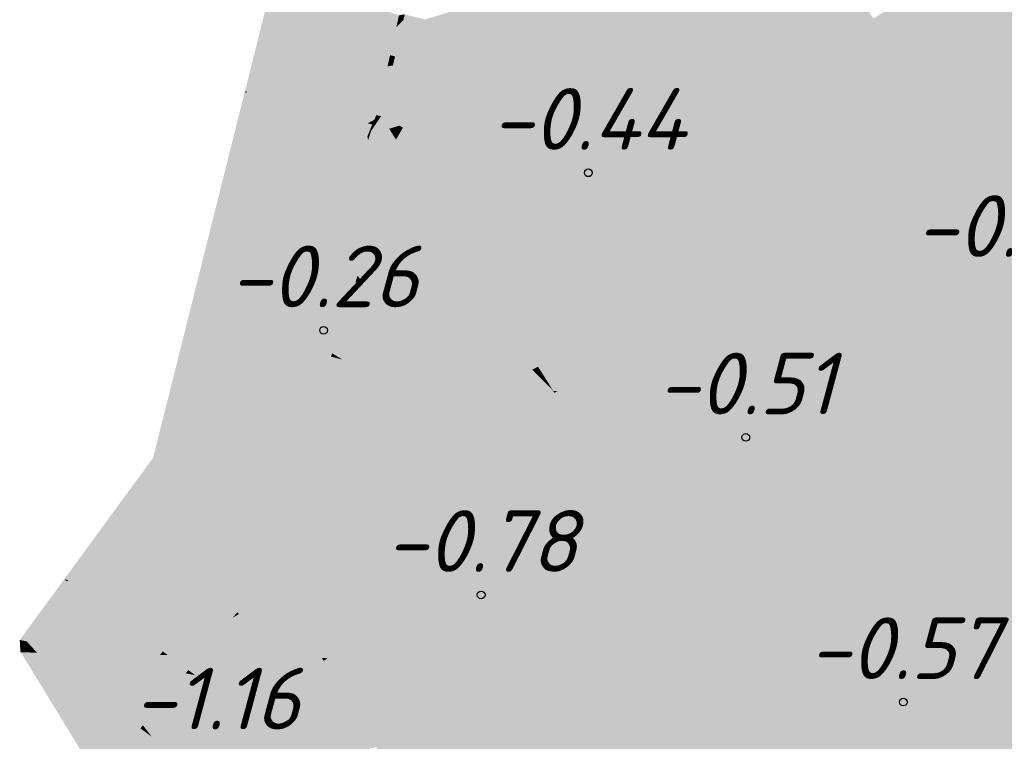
# Model space of a CAD drawing. Header units: metres. Extents: x 30306 to 66711, y 390887 to 402752.
# Tile 17 of 80: x 66191 to 66207, y 402583 to 402595. Entities that reach past the tile are written whole.
import ezdxf

# ---------------------------------------------------------------- set-up
doc = ezdxf.new("R2010")
doc.units = ezdxf.units.M
for name, color, linetype in [('GM-C3D-SURFACE-LABELS', 1, 'Continuous'), ('GM-C3D-SURFACE-TIN', 7, 'Continuous'), ('GM-C3D-SURFACE-TIN LABEL', 7, 'Continuous')]:
    doc.layers.add(name, color=color, linetype=linetype)
doc.styles.get("Standard").update_dxf_attribs({"font": 'isocpeur.ttf'})

msp = doc.modelspace()

# ---------------------------------------------------------------- linework, layer by layer
at = {"layer": 'GM-C3D-SURFACE-TIN', "color": 40, "linetype": 'Continuous', "lineweight": -3}
for points in [[(66205.358, 402594.558), (66208.201, 402596.682), (66207.656, 402596.507)], [(66205.358, 402594.558), (66209.157, 402594.786), (66208.201, 402596.682)], [(66202.104, 402596.566), (66198.029, 402593.826), (66199.867, 402594.303)], [(66202.104, 402596.566), (66199.632, 402595.708), (66198.029, 402593.826)], [(66202.104, 402596.566), (66199.867, 402594.303), (66202.651, 402596.357)], [(66205.214, 402594.785), (66205.358, 402594.558), (66207.656, 402596.507)], [(66205.214, 402594.785), (66207.656, 402596.507), (66206.57, 402596.158)], [(66202.651, 402596.357), (66199.867, 402594.303), (66201.397, 402594.701)], [(66202.651, 402596.357), (66201.397, 402594.701), (66203.188, 402596.151)], [(66203.188, 402596.151), (66201.397, 402594.701), (66204.721, 402595.565)], [(66204.988, 402595.142), (66205.214, 402594.785), (66206.57, 402596.158)], [(66199.632, 402595.708), (66197.412, 402593.896), (66198.029, 402593.826)], [(66199.632, 402595.708), (66197.545, 402594.446), (66197.412, 402593.896)], [(66199.632, 402595.708), (66197.711, 402595.127), (66197.545, 402594.446)], [(66204.728, 402595.528), (66201.397, 402594.701), (66199.247, 402592.364)], [(66204.728, 402595.528), (66199.247, 402592.364), (66200.023, 402591.953)], [(66204.728, 402595.528), (66200.023, 402591.953), (66204.814, 402595.03)], [(66204.728, 402595.528), (66204.721, 402595.565), (66201.397, 402594.701)], [(66204.728, 402595.528), (66204.814, 402595.03), (66204.988, 402595.142)], [(66197.38, 402595.21), (66197.287, 402595.193), (66197.27, 402595.117)], [(66197.38, 402595.21), (66197.27, 402595.117), (66197.359, 402595.119)], [(66197.711, 402595.127), (66197.38, 402595.21), (66197.359, 402595.119)], [(66204.814, 402595.03), (66205.214, 402594.785), (66204.988, 402595.142)], [(66197.359, 402595.119), (66197.243, 402594.999), (66197.141, 402594.547)], [(66197.359, 402595.119), (66197.141, 402594.547), (66197.222, 402594.527)], [(66197.545, 402594.446), (66197.359, 402595.119), (66197.222, 402594.527)], [(66197.359, 402595.119), (66197.27, 402595.117), (66197.243, 402594.999)], [(66197.711, 402595.127), (66197.359, 402595.119), (66197.545, 402594.446)], [(66204.814, 402595.03), (66200.023, 402591.953), (66200.694, 402591.597)], [(66204.814, 402595.03), (66200.694, 402591.597), (66204.895, 402594.559)], [(66204.814, 402595.03), (66204.895, 402594.559), (66205.214, 402594.785)], [(66201.397, 402594.701), (66199.867, 402594.303), (66198.802, 402592.6)], [(66201.397, 402594.701), (66198.802, 402592.6), (66199.247, 402592.364)], [(66204.895, 402594.559), (66205.358, 402594.558), (66205.214, 402594.785)], [(66205.358, 402594.558), (66206.232, 402593.175), (66209.157, 402594.786)], [(66206.232, 402593.175), (66209.146, 402594.76), (66209.157, 402594.786)], [(66206.232, 402593.175), (66206.246, 402593.153), (66209.146, 402594.76)], [(66206.246, 402593.153), (66209.127, 402594.714), (66209.146, 402594.76)], [(66206.246, 402593.153), (66206.271, 402593.114), (66209.127, 402594.714)], [(66206.271, 402593.114), (66209.11, 402594.671), (66209.127, 402594.714)], [(66206.271, 402593.114), (66206.294, 402593.077), (66209.11, 402594.671)], [(66206.294, 402593.077), (66209.093, 402594.63), (66209.11, 402594.671)], [(66197.222, 402594.527), (66197.141, 402594.547), (66197.116, 402594.433)], [(66197.222, 402594.527), (66197.116, 402594.433), (66197.188, 402594.38)], [(66197.545, 402594.446), (66197.222, 402594.527), (66197.188, 402594.38)], [(66204.895, 402594.559), (66200.694, 402591.597), (66204.948, 402594.251)], [(66204.895, 402594.559), (66204.948, 402594.251), (66205.358, 402594.558)], [(66204.948, 402594.251), (66206.232, 402593.175), (66205.358, 402594.558)], [(66206.294, 402593.077), (66206.316, 402593.043), (66209.093, 402594.63)], [(66206.316, 402593.043), (66209.077, 402594.593), (66209.093, 402594.63)], [(66206.316, 402593.043), (66206.336, 402593.012), (66209.077, 402594.593)], [(66206.336, 402593.012), (66209.063, 402594.558), (66209.077, 402594.593)], [(66206.336, 402593.012), (66206.353, 402592.984), (66209.063, 402594.558)], [(66206.353, 402592.984), (66209.05, 402594.527), (66209.063, 402594.558)], [(66206.353, 402592.984), (66206.37, 402592.958), (66209.05, 402594.527)], [(66206.37, 402592.958), (66209.039, 402594.499), (66209.05, 402594.527)], [(66206.37, 402592.958), (66206.384, 402592.936), (66209.039, 402594.499)], [(66206.384, 402592.936), (66208.946, 402594.274), (66209.039, 402594.499)], [(66197.188, 402594.38), (66197.1, 402594.364), (66196.97, 402593.787)], [(66197.188, 402594.38), (66196.97, 402593.787), (66196.997, 402593.558)], [(66197.412, 402593.896), (66197.188, 402594.38), (66196.997, 402593.558)], [(66197.188, 402594.38), (66197.116, 402594.433), (66197.1, 402594.364)], [(66197.545, 402594.446), (66197.188, 402594.38), (66197.412, 402593.896)], [(66199.867, 402594.303), (66198.029, 402593.826), (66198.078, 402592.984)], [(66199.867, 402594.303), (66198.078, 402592.984), (66198.802, 402592.6)], [(66204.948, 402594.251), (66200.694, 402591.597), (66201.103, 402591.38)], [(66205.229, 402592.622), (66204.948, 402594.251), (66201.103, 402591.38)], [(66205.229, 402592.622), (66206.232, 402593.175), (66204.948, 402594.251)], [(66206.384, 402592.936), (66206.494, 402592.761), (66208.946, 402594.274)], [(66206.494, 402592.761), (66208.857, 402594.058), (66208.946, 402594.274)], [(66206.494, 402592.761), (66206.595, 402592.602), (66208.857, 402594.058)], [(66206.595, 402592.602), (66208.772, 402593.851), (66208.857, 402594.058)], [(66197.412, 402593.896), (66196.997, 402593.558), (66197.352, 402593.65)], [(66198.029, 402593.826), (66197.412, 402593.896), (66197.352, 402593.65)], [(66196.997, 402593.558), (66196.97, 402593.787), (66196.915, 402593.573)], [(66198.029, 402593.826), (66197.352, 402593.65), (66197.351, 402593.37)], [(66198.029, 402593.826), (66197.351, 402593.37), (66198.078, 402592.984)], [(66206.595, 402592.602), (66206.687, 402592.456), (66208.772, 402593.851)], [(66206.687, 402592.456), (66208.651, 402593.557), (66208.772, 402593.851)], [(66196.997, 402593.558), (66196.873, 402593.443), (66196.866, 402593.418)], [(66196.997, 402593.558), (66196.866, 402593.418), (66196.897, 402593.41)], [(66196.997, 402593.558), (66196.892, 402593.502), (66196.873, 402593.443)], [(66196.997, 402593.558), (66196.903, 402593.535), (66196.892, 402593.502)], [(66197.126, 402593.352), (66196.997, 402593.558), (66196.897, 402593.41)], [(66196.997, 402593.558), (66196.91, 402593.557), (66196.903, 402593.535)], [(66196.997, 402593.558), (66196.915, 402593.573), (66196.91, 402593.557)], [(66197.352, 402593.65), (66196.997, 402593.558), (66197.292, 402593.402)], [(66197.292, 402593.402), (66196.997, 402593.558), (66197.126, 402593.352)], [(66197.352, 402593.65), (66197.292, 402593.402), (66197.351, 402593.37)], [(66206.687, 402592.456), (66206.809, 402592.263), (66208.651, 402593.557)], [(66206.809, 402592.263), (66207.602, 402591.009), (66208.651, 402593.557)], [(66196.897, 402593.41), (66196.866, 402593.418), (66196.832, 402593.314)], [(66197.126, 402593.352), (66196.897, 402593.41), (66196.832, 402593.314)], [(66197.271, 402593.316), (66197.292, 402593.402), (66197.126, 402593.352)], [(66197.271, 402593.316), (66197.351, 402593.37), (66197.292, 402593.402)], [(66196.996, 402592.186), (66196.803, 402593.222), (66196.785, 402593.169)], [(66197.237, 402593.176), (66196.806, 402593.232), (66196.803, 402593.222)], [(66196.996, 402592.186), (66197.237, 402593.176), (66196.803, 402593.222)], [(66197.161, 402593.296), (66196.808, 402593.238), (66196.806, 402593.232)], [(66197.237, 402593.176), (66197.161, 402593.296), (66196.806, 402593.232)], [(66197.161, 402593.296), (66197.126, 402593.352), (66196.808, 402593.238)], [(66197.126, 402593.352), (66196.832, 402593.314), (66196.808, 402593.238)], [(66197.271, 402593.316), (66197.126, 402593.352), (66197.161, 402593.296)], [(66197.237, 402593.176), (66197.271, 402593.316), (66197.161, 402593.296)], [(66198.078, 402592.984), (66197.351, 402593.37), (66197.237, 402593.176)], [(66197.237, 402593.176), (66197.351, 402593.37), (66197.271, 402593.316)], [(66196.996, 402592.186), (66196.785, 402593.169), (66196.504, 402592.31)], [(66196.996, 402592.186), (66197.584, 402592.62), (66197.237, 402593.176)], [(66197.584, 402592.62), (66198.078, 402592.984), (66197.237, 402593.176)], [(66205.229, 402592.622), (66206.246, 402593.153), (66206.232, 402593.175)], [(66205.229, 402592.622), (66205.234, 402592.592), (66206.246, 402593.153)], [(66205.234, 402592.592), (66206.271, 402593.114), (66206.246, 402593.153)], [(66205.243, 402592.538), (66206.271, 402593.114), (66205.234, 402592.592)], [(66205.243, 402592.538), (66206.294, 402593.077), (66206.271, 402593.114)], [(66205.252, 402592.487), (66206.294, 402593.077), (66205.243, 402592.538)], [(66205.252, 402592.487), (66206.316, 402593.043), (66206.294, 402593.077)], [(66198.002, 402591.953), (66198.078, 402592.984), (66197.584, 402592.62)], [(66198.002, 402591.953), (66198.802, 402592.6), (66198.078, 402592.984)], [(66205.26, 402592.44), (66206.316, 402593.043), (66205.252, 402592.487)], [(66205.26, 402592.44), (66206.336, 402593.012), (66206.316, 402593.043)], [(66205.268, 402592.396), (66206.336, 402593.012), (66205.26, 402592.44)], [(66205.268, 402592.396), (66206.353, 402592.984), (66206.336, 402593.012)], [(66205.275, 402592.357), (66206.353, 402592.984), (66205.268, 402592.396)], [(66205.275, 402592.357), (66206.37, 402592.958), (66206.353, 402592.984)], [(66205.281, 402592.321), (66206.37, 402592.958), (66205.275, 402592.357)], [(66205.281, 402592.321), (66206.384, 402592.936), (66206.37, 402592.958)], [(66205.286, 402592.289), (66206.384, 402592.936), (66205.281, 402592.321)], [(66205.286, 402592.289), (66206.494, 402592.761), (66206.384, 402592.936)], [(66205.329, 402592.041), (66206.494, 402592.761), (66205.286, 402592.289)], [(66205.329, 402592.041), (66206.595, 402592.602), (66206.494, 402592.761)], [(66196.996, 402592.186), (66198.002, 402591.953), (66197.584, 402592.62)], [(66198.143, 402591.727), (66198.802, 402592.6), (66198.002, 402591.953)], [(66198.143, 402591.727), (66199.247, 402592.364), (66198.802, 402592.6)], [(66205.229, 402592.622), (66201.103, 402591.38), (66202.056, 402590.874)], [(66205.229, 402592.622), (66202.056, 402590.874), (66202.097, 402590.853)], [(66205.229, 402592.622), (66202.097, 402590.853), (66205.234, 402592.592)], [(66205.234, 402592.592), (66202.097, 402590.853), (66202.169, 402590.814)], [(66205.243, 402592.538), (66205.234, 402592.592), (66202.169, 402590.814)], [(66205.369, 402591.812), (66206.595, 402592.602), (66205.329, 402592.041)], [(66205.369, 402591.812), (66206.687, 402592.456), (66206.595, 402592.602)], [(66205.243, 402592.538), (66202.169, 402590.814), (66202.236, 402590.779)], [(66205.252, 402592.487), (66205.243, 402592.538), (66202.236, 402590.779)], [(66205.252, 402592.487), (66202.236, 402590.779), (66202.297, 402590.746)], [(66205.26, 402592.44), (66205.252, 402592.487), (66202.297, 402590.746)], [(66205.26, 402592.44), (66202.297, 402590.746), (66202.354, 402590.716)], [(66205.268, 402592.396), (66205.26, 402592.44), (66202.354, 402590.716)], [(66205.405, 402591.599), (66206.687, 402592.456), (66205.369, 402591.812)], [(66205.405, 402591.599), (66206.809, 402592.263), (66206.687, 402592.456)], [(66196.996, 402592.186), (66196.504, 402592.31), (66196.418, 402592.048)], [(66198.582, 402591.027), (66199.247, 402592.364), (66198.143, 402591.727)], [(66198.582, 402591.027), (66200.023, 402591.953), (66199.247, 402592.364)], [(66205.268, 402592.396), (66202.354, 402590.716), (66202.405, 402590.689)], [(66205.275, 402592.357), (66205.268, 402592.396), (66202.405, 402590.689)], [(66205.275, 402592.357), (66202.405, 402590.689), (66202.45, 402590.665)], [(66205.281, 402592.321), (66205.275, 402592.357), (66202.45, 402590.665)], [(66205.281, 402592.321), (66202.45, 402590.665), (66202.491, 402590.644)], [(66205.286, 402592.289), (66205.281, 402592.321), (66202.491, 402590.644)], [(66205.286, 402592.289), (66202.491, 402590.644), (66202.799, 402590.48)], [(66205.329, 402592.041), (66205.286, 402592.289), (66202.799, 402590.48)], [(66205.455, 402591.311), (66206.809, 402592.263), (66205.405, 402591.599)], [(66205.455, 402591.311), (66207.602, 402591.009), (66206.809, 402592.263)], [(66196.946, 402591.981), (66196.996, 402592.186), (66196.418, 402592.048)], [(66196.946, 402591.981), (66198.002, 402591.953), (66196.996, 402592.186)], [(66196.946, 402591.981), (66196.418, 402592.048), (66196.231, 402591.476)], [(66196.946, 402591.981), (66196.231, 402591.476), (66196.614, 402590.967)], [(66196.946, 402591.981), (66197.43, 402591.49), (66198.002, 402591.953)], [(66197.54, 402591.379), (66198.002, 402591.953), (66197.43, 402591.49)], [(66197.54, 402591.379), (66198.143, 402591.727), (66198.002, 402591.953)], [(66198.981, 402590.389), (66200.023, 402591.953), (66198.582, 402591.027)], [(66198.981, 402590.389), (66200.694, 402591.597), (66200.023, 402591.953)], [(66205.329, 402592.041), (66202.799, 402590.48), (66203.074, 402590.334)], [(66205.369, 402591.812), (66205.329, 402592.041), (66203.074, 402590.334)], [(66205.369, 402591.812), (66203.074, 402590.334), (66203.319, 402590.204)], [(66205.405, 402591.599), (66205.369, 402591.812), (66203.319, 402590.204)], [(66197.935, 402590.977), (66198.143, 402591.727), (66197.54, 402591.379)], [(66197.935, 402590.977), (66198.582, 402591.027), (66198.143, 402591.727)], [(66196.614, 402590.967), (66196.231, 402591.476), (66196.085, 402591.03)], [(66199.234, 402589.984), (66200.694, 402591.597), (66198.981, 402590.389)], [(66199.234, 402589.984), (66201.103, 402591.38), (66200.694, 402591.597)], [(66205.405, 402591.599), (66203.319, 402590.204), (66203.639, 402590.035)], [(66205.455, 402591.311), (66205.405, 402591.599), (66203.639, 402590.035)], [(66199.543, 402589.49), (66201.103, 402591.38), (66199.234, 402589.984)], [(66199.543, 402589.49), (66202.056, 402590.874), (66201.103, 402591.38)], [(66205.455, 402591.311), (66203.639, 402590.035), (66205.192, 402589.211)], [(66205.455, 402591.311), (66205.192, 402589.211), (66205.763, 402589.525)], [(66205.455, 402591.311), (66205.763, 402589.525), (66206.932, 402590.167)], [(66205.455, 402591.311), (66206.932, 402590.167), (66207.602, 402591.009)], [(66196.593, 402590.903), (66196.085, 402591.03), (66195.985, 402590.723)], [(66196.614, 402590.967), (66196.085, 402591.03), (66196.593, 402590.903)], [(66197.935, 402590.977), (66198.156, 402590.753), (66198.582, 402591.027)], [(66198.621, 402590.281), (66198.582, 402591.027), (66198.156, 402590.753)], [(66198.621, 402590.281), (66198.981, 402590.389), (66198.582, 402591.027)], [(66206.932, 402590.167), (66207.824, 402590.658), (66207.602, 402591.009)], [(66196.579, 402590.859), (66195.985, 402590.723), (66195.743, 402589.983)], [(66196.579, 402590.859), (66195.743, 402589.983), (66196.202, 402589.706)], [(66196.593, 402590.903), (66195.985, 402590.723), (66196.579, 402590.859)], [(66199.568, 402589.451), (66202.056, 402590.874), (66199.543, 402589.49)], [(66199.568, 402589.451), (66202.097, 402590.853), (66202.056, 402590.874)], [(66199.612, 402589.381), (66202.097, 402590.853), (66199.568, 402589.451)], [(66199.612, 402589.381), (66202.169, 402590.814), (66202.097, 402590.853)], [(66199.652, 402589.316), (66202.169, 402590.814), (66199.612, 402589.381)], [(66199.652, 402589.316), (66202.236, 402590.779), (66202.169, 402590.814)], [(66199.69, 402589.256), (66202.236, 402590.779), (66199.652, 402589.316)], [(66199.69, 402589.256), (66202.297, 402590.746), (66202.236, 402590.779)], [(66199.725, 402589.201), (66202.297, 402590.746), (66199.69, 402589.256)], [(66199.725, 402589.201), (66202.354, 402590.716), (66202.297, 402590.746)], [(66199.756, 402589.15), (66202.354, 402590.716), (66199.725, 402589.201)], [(66199.756, 402589.15), (66202.405, 402590.689), (66202.354, 402590.716)], [(66199.784, 402589.105), (66202.405, 402590.689), (66199.756, 402589.15)], [(66199.784, 402589.105), (66202.45, 402590.665), (66202.405, 402590.689)], [(66199.79, 402589.096), (66202.45, 402590.665), (66199.784, 402589.105)], [(66199.79, 402589.096), (66199.855, 402589.093), (66202.45, 402590.665)], [(66199.857, 402589.093), (66202.45, 402590.665), (66199.855, 402589.093)], [(66199.857, 402589.093), (66202.491, 402590.644), (66202.45, 402590.665)], [(66206.932, 402590.167), (66208.403, 402589.74), (66207.824, 402590.658)], [(66199.857, 402589.093), (66200.419, 402589.07), (66202.491, 402590.644)], [(66200.509, 402589.066), (66202.491, 402590.644), (66200.419, 402589.07)], [(66200.509, 402589.066), (66202.799, 402590.48), (66202.491, 402590.644)], [(66198.621, 402590.281), (66198.706, 402590.196), (66198.981, 402590.389)], [(66199.023, 402589.874), (66198.981, 402590.389), (66198.706, 402590.196)], [(66199.023, 402589.874), (66199.234, 402589.984), (66198.981, 402590.389)], [(66200.509, 402589.066), (66200.934, 402589.049), (66202.799, 402590.48)], [(66201.069, 402589.043), (66202.799, 402590.48), (66200.934, 402589.049)], [(66201.069, 402589.043), (66203.074, 402590.334), (66202.799, 402590.48)], [(66201.069, 402589.043), (66201.394, 402589.03), (66203.074, 402590.334)], [(66201.553, 402589.023), (66203.074, 402590.334), (66201.394, 402589.03)], [(66201.553, 402589.023), (66203.319, 402590.204), (66203.074, 402590.334)], [(66201.553, 402589.023), (66201.905, 402589.009), (66203.319, 402590.204)], [(66202.164, 402588.998), (66203.319, 402590.204), (66201.905, 402589.009)], [(66202.164, 402588.998), (66203.639, 402590.035), (66203.319, 402590.204)], [(66202.164, 402588.998), (66202.766, 402588.973), (66203.639, 402590.035)], [(66204.621, 402588.897), (66203.639, 402590.035), (66202.766, 402588.973)], [(66204.621, 402588.897), (66205.192, 402589.211), (66203.639, 402590.035)], [(66205.88, 402588.845), (66206.932, 402590.167), (66205.763, 402589.525)], [(66205.88, 402588.845), (66206.595, 402588.474), (66206.932, 402590.167)], [(66206.595, 402588.474), (66208.403, 402589.74), (66206.932, 402590.167)], [(66196.202, 402589.706), (66195.743, 402589.983), (66195.676, 402589.779)], [(66199.023, 402589.874), (66199.05, 402589.846), (66199.234, 402589.984)], [(66199.451, 402589.439), (66199.234, 402589.984), (66199.05, 402589.846)], [(66199.451, 402589.439), (66199.543, 402589.49), (66199.234, 402589.984)], [(66196.184, 402589.651), (66195.676, 402589.779), (66195.559, 402589.421)], [(66196.202, 402589.706), (66195.676, 402589.779), (66196.184, 402589.651)], [(66208.354, 402587.558), (66208.403, 402589.74), (66206.595, 402588.474)], [(66196.153, 402589.556), (66195.559, 402589.421), (66195.289, 402588.596)], [(66196.153, 402589.556), (66195.289, 402588.596), (66195.782, 402588.424)], [(66196.184, 402589.651), (66195.559, 402589.421), (66196.153, 402589.556)], [(66199.484, 402589.406), (66199.543, 402589.49), (66199.451, 402589.439)], [(66199.484, 402589.406), (66199.568, 402589.451), (66199.543, 402589.49)], [(66199.484, 402589.406), (66199.485, 402589.405), (66199.568, 402589.451)], [(66199.544, 402589.345), (66199.568, 402589.451), (66199.485, 402589.405)], [(66199.544, 402589.345), (66199.612, 402589.381), (66199.568, 402589.451)], [(66199.544, 402589.345), (66199.545, 402589.344), (66199.612, 402589.381)], [(66199.6, 402589.288), (66199.612, 402589.381), (66199.545, 402589.344)], [(66199.6, 402589.288), (66199.652, 402589.316), (66199.612, 402589.381)], [(66205.88, 402588.845), (66205.763, 402589.525), (66205.192, 402589.211)], [(66199.6, 402589.288), (66199.601, 402589.287), (66199.652, 402589.316)], [(66199.652, 402589.235), (66199.652, 402589.316), (66199.601, 402589.287)], [(66199.652, 402589.235), (66199.69, 402589.256), (66199.652, 402589.316)], [(66199.652, 402589.235), (66199.653, 402589.235), (66199.69, 402589.256)], [(66199.7, 402589.187), (66199.69, 402589.256), (66199.653, 402589.235)], [(66199.7, 402589.187), (66199.725, 402589.201), (66199.69, 402589.256)], [(66199.7, 402589.187), (66199.701, 402589.187), (66199.725, 402589.201)], [(66199.743, 402589.143), (66199.725, 402589.201), (66199.701, 402589.187)], [(66199.743, 402589.143), (66199.756, 402589.15), (66199.725, 402589.201)], [(66199.743, 402589.143), (66199.744, 402589.143), (66199.756, 402589.15)], [(66199.782, 402589.104), (66199.756, 402589.15), (66199.744, 402589.143)], [(66199.782, 402589.104), (66199.784, 402589.105), (66199.756, 402589.15)], [(66199.79, 402589.096), (66199.784, 402589.105), (66199.782, 402589.104)], [(66199.782, 402589.104), (66199.782, 402589.104), (66199.784, 402589.105)], [(66205.073, 402588.879), (66205.192, 402589.211), (66204.621, 402588.897)], [(66205.88, 402588.845), (66205.192, 402589.211), (66205.073, 402588.879)], [(66195.782, 402588.424), (66195.289, 402588.596), (66195.266, 402588.527)], [(66195.774, 402588.4), (66195.266, 402588.527), (66195.176, 402588.251)], [(66195.782, 402588.424), (66195.266, 402588.527), (66195.774, 402588.4)], [(66195.742, 402588.301), (66195.176, 402588.251), (66194.985, 402587.668)], [(66195.742, 402588.301), (66194.985, 402587.668), (66195.493, 402587.541)], [(66195.774, 402588.4), (66195.176, 402588.251), (66195.742, 402588.301)], [(66195.49, 402587.531), (66194.977, 402587.643), (66194.961, 402587.594)], [(66195.49, 402587.531), (66194.985, 402587.668), (66194.977, 402587.643)], [(66195.49, 402587.531), (66195.493, 402587.541), (66194.985, 402587.668)], [(66195.426, 402587.35), (66194.928, 402587.505), (66194.89, 402587.418)], [(66195.469, 402587.467), (66194.961, 402587.594), (66194.928, 402587.505)], [(66195.469, 402587.467), (66194.928, 402587.505), (66195.426, 402587.35)], [(66195.49, 402587.531), (66194.961, 402587.594), (66195.469, 402587.467)], [(66195.322, 402587.128), (66194.848, 402587.334), (66194.801, 402587.253)], [(66195.377, 402587.237), (66194.89, 402587.418), (66194.848, 402587.334)], [(66195.377, 402587.237), (66194.848, 402587.334), (66195.322, 402587.128)], [(66195.426, 402587.35), (66194.89, 402587.418), (66195.377, 402587.237)], [(66195.194, 402586.92), (66194.75, 402587.175), (66194.695, 402587.101)], [(66195.261, 402587.022), (66194.801, 402587.253), (66194.75, 402587.175)], [(66195.261, 402587.022), (66194.75, 402587.175), (66195.194, 402586.92)], [(66195.322, 402587.128), (66194.801, 402587.253), (66195.261, 402587.022)], [(66194.949, 402586.617), (66194.637, 402587.03), (66194.428, 402586.785)], [(66195.123, 402586.823), (66194.695, 402587.101), (66194.637, 402587.03)], [(66194.949, 402586.617), (66195.046, 402586.73), (66194.637, 402587.03)], [(66195.123, 402586.823), (66194.637, 402587.03), (66195.046, 402586.73)], [(66195.194, 402586.92), (66194.695, 402587.101), (66195.123, 402586.823)], [(66194.906, 402586.567), (66194.337, 402586.679), (66193.842, 402586.099)], [(66194.906, 402586.567), (66194.428, 402586.785), (66194.337, 402586.679)], [(66194.906, 402586.567), (66194.949, 402586.617), (66194.428, 402586.785)], [(66194.906, 402586.567), (66193.842, 402586.099), (66194.25, 402585.799)], [(66194.077, 402585.597), (66193.84, 402586.098), (66193.509, 402585.709)], [(66194.25, 402585.798), (66193.842, 402586.099), (66193.84, 402586.098)], [(66194.077, 402585.597), (66194.25, 402585.798), (66193.84, 402586.098)], [(66194.25, 402585.798), (66194.25, 402585.799), (66193.842, 402586.099)], [(66193.454, 402584.867), (66193.509, 402585.709), (66193.05, 402585.172)], [(66193.454, 402584.867), (66194.077, 402585.597), (66193.509, 402585.709)], [(66193.404, 402584.808), (66193.044, 402585.165), (66192.75, 402584.821)], [(66193.453, 402584.866), (66193.05, 402585.172), (66193.044, 402585.165)], [(66193.404, 402584.808), (66193.453, 402584.866), (66193.044, 402585.165)], [(66193.453, 402584.866), (66193.454, 402584.867), (66193.05, 402585.172)], [(66191.16, 402584.905), (66191.176, 402584.928), (66191.136, 402584.955)], [(66191.16, 402584.905), (66191.136, 402584.955), (66191.138, 402584.919)], [(66191.16, 402584.905), (66191.188, 402584.921), (66191.176, 402584.928)], [(66191.16, 402584.905), (66191.177, 402584.894), (66191.188, 402584.921)], [(66191.245, 402584.85), (66191.188, 402584.921), (66191.177, 402584.894)], [(66191.245, 402584.85), (66191.299, 402584.849), (66191.188, 402584.921)], [(66192.675, 402583.921), (66191.299, 402584.849), (66191.245, 402584.85)], [(66192.675, 402583.921), (66192.26, 402584.225), (66191.299, 402584.849)], [(66193.404, 402584.808), (66192.75, 402584.821), (66192.683, 402584.74)], [(66193.404, 402584.808), (66192.683, 402584.74), (66193.254, 402584.626)], [(66193.254, 402584.626), (66192.683, 402584.74), (66192.486, 402584.5)], [(66193.254, 402584.626), (66192.486, 402584.5), (66192.808, 402584.084)], [(66192.808, 402584.084), (66192.486, 402584.5), (66192.26, 402584.225)], [(66192.808, 402584.084), (66192.26, 402584.225), (66192.675, 402583.921)]]:
    msp.add_solid(points, dxfattribs=at)
at = {"layer": 'GM-C3D-SURFACE-TIN', "color": 23, "linetype": 'Continuous', "lineweight": -3}
for points in [[(66196.784, 402595.359), (66195.234, 402595.748), (66195.064, 402595.067)], [(66196.814, 402595.107), (66196.784, 402595.359), (66195.064, 402595.067)], [(66197.287, 402595.193), (66196.784, 402595.359), (66196.814, 402595.107)], [(66197.27, 402595.117), (66197.287, 402595.193), (66196.814, 402595.107)], [(66194.834, 402593.949), (66195.064, 402595.067), (66194.786, 402593.958)], [(66196.906, 402594.329), (66195.064, 402595.067), (66194.834, 402593.949)], [(66196.872, 402594.614), (66196.814, 402595.107), (66195.064, 402595.067)], [(66196.906, 402594.329), (66196.872, 402594.614), (66195.064, 402595.067)], [(66197.243, 402594.999), (66197.27, 402595.117), (66196.814, 402595.107)], [(66197.243, 402594.999), (66196.814, 402595.107), (66196.872, 402594.614)], [(66197.141, 402594.547), (66197.243, 402594.999), (66196.872, 402594.614)], [(66197.116, 402594.433), (66197.141, 402594.547), (66196.872, 402594.614)], [(66197.1, 402594.364), (66197.116, 402594.433), (66196.872, 402594.614)], [(66197.1, 402594.364), (66196.872, 402594.614), (66196.906, 402594.329)], [(66196.97, 402593.787), (66197.1, 402594.364), (66196.906, 402594.329)], [(66196.97, 402593.787), (66196.906, 402594.329), (66194.834, 402593.949)], [(66196.321, 402593.554), (66194.781, 402593.94), (66194.682, 402593.545)], [(66194.834, 402593.949), (66194.786, 402593.958), (66194.781, 402593.94)], [(66196.321, 402593.554), (66194.834, 402593.949), (66194.781, 402593.94)], [(66196.91, 402593.557), (66196.915, 402593.573), (66194.834, 402593.949)], [(66196.91, 402593.557), (66194.834, 402593.949), (66196.321, 402593.554)], [(66196.97, 402593.787), (66194.834, 402593.949), (66196.915, 402593.573)], [(66196.643, 402593.473), (66196.321, 402593.554), (66194.539, 402592.972)], [(66196.321, 402593.554), (66194.682, 402593.545), (66194.539, 402592.972)], [(66196.903, 402593.535), (66196.91, 402593.557), (66196.321, 402593.554)], [(66196.903, 402593.535), (66196.321, 402593.554), (66196.643, 402593.473)], [(66196.892, 402593.502), (66196.903, 402593.535), (66196.643, 402593.473)], [(66196.643, 402593.473), (66194.539, 402592.972), (66196.176, 402593.117)], [(66196.777, 402593.44), (66196.643, 402593.473), (66196.176, 402593.117)], [(66196.777, 402593.44), (66196.176, 402593.117), (66196.609, 402593.196)], [(66196.851, 402593.421), (66196.777, 402593.44), (66196.609, 402593.196)], [(66196.851, 402593.421), (66196.609, 402593.196), (66196.773, 402593.226)], [(66196.892, 402593.502), (66196.643, 402593.473), (66196.777, 402593.44)], [(66196.866, 402593.418), (66196.851, 402593.421), (66196.773, 402593.226)], [(66196.866, 402593.418), (66196.773, 402593.226), (66196.832, 402593.314)], [(66196.873, 402593.443), (66196.892, 402593.502), (66196.777, 402593.44)], [(66196.873, 402593.443), (66196.777, 402593.44), (66196.851, 402593.421)], [(66196.866, 402593.418), (66196.873, 402593.443), (66196.851, 402593.421)], [(66196.785, 402593.169), (66196.773, 402593.226), (66196.206, 402592.384)], [(66196.773, 402593.226), (66196.609, 402593.196), (66196.206, 402592.384)], [(66196.832, 402593.314), (66196.773, 402593.226), (66196.808, 402593.238)], [(66196.808, 402593.238), (66196.773, 402593.226), (66196.806, 402593.232)], [(66196.806, 402593.232), (66196.773, 402593.226), (66196.803, 402593.222)], [(66196.803, 402593.222), (66196.773, 402593.226), (66196.785, 402593.169)], [(66196.176, 402593.117), (66194.499, 402592.812), (66195.255, 402592.623)], [(66196.176, 402593.117), (66194.539, 402592.972), (66194.499, 402592.812)], [(66196.176, 402593.117), (66195.255, 402592.623), (66195.838, 402592.477)], [(66196.609, 402593.196), (66195.838, 402592.477), (66196.206, 402592.384)], [(66196.609, 402593.196), (66196.176, 402593.117), (66195.838, 402592.477)], [(66196.785, 402593.169), (66196.206, 402592.384), (66196.504, 402592.31)], [(66195.255, 402592.623), (66194.499, 402592.812), (66194.326, 402592.125)], [(66195.018, 402591.712), (66195.255, 402592.623), (66194.326, 402592.125)], [(66195.838, 402592.477), (66195.255, 402592.623), (66195.018, 402591.712)], [(66195.894, 402591.922), (66195.838, 402592.477), (66195.018, 402591.712)], [(66196.206, 402592.384), (66195.838, 402592.477), (66195.894, 402591.922)], [(66196.504, 402592.31), (66196.206, 402592.384), (66195.894, 402591.922)], [(66196.504, 402592.31), (66195.894, 402591.922), (66196.418, 402592.048)], [(66195.018, 402591.712), (66194.326, 402592.125), (66194.172, 402591.51)], [(66196.418, 402592.048), (66195.894, 402591.922), (66196.231, 402591.476)], [(66195.894, 402591.922), (66195.018, 402591.712), (66195.407, 402591.2)], [(66196.231, 402591.476), (66195.894, 402591.922), (66195.407, 402591.2)], [(66195.018, 402591.712), (66194.172, 402591.51), (66194.667, 402591.386)], [(66195.407, 402591.2), (66195.018, 402591.712), (66194.667, 402591.386)], [(66194.667, 402591.386), (66194.172, 402591.51), (66193.981, 402590.746)], [(66196.231, 402591.476), (66195.407, 402591.2), (66196.085, 402591.03)], [(66194.921, 402590.48), (66194.667, 402591.386), (66193.981, 402590.746)], [(66195.407, 402591.2), (66194.667, 402591.386), (66194.921, 402590.48)], [(66196.085, 402591.03), (66195.407, 402591.2), (66194.921, 402590.48)], [(66196.085, 402591.03), (66194.921, 402590.48), (66195.985, 402590.723)], [(66194.921, 402590.48), (66193.981, 402590.746), (66193.853, 402590.235)], [(66195.985, 402590.723), (66194.921, 402590.48), (66195.743, 402589.983)], [(66194.921, 402590.48), (66193.853, 402590.235), (66194.625, 402590.042)], [(66195.743, 402589.983), (66194.921, 402590.48), (66194.625, 402590.042)], [(66193.962, 402589.058), (66193.853, 402590.235), (66193.534, 402588.961)], [(66194.625, 402590.042), (66193.853, 402590.235), (66193.962, 402589.058)], [(66195.676, 402589.779), (66194.625, 402590.042), (66193.962, 402589.058)], [(66195.743, 402589.983), (66194.625, 402590.042), (66195.676, 402589.779)], [(66195.676, 402589.779), (66193.962, 402589.058), (66195.559, 402589.421)], [(66195.559, 402589.421), (66193.962, 402589.058), (66195.289, 402588.596)], [(66193.962, 402589.058), (66193.534, 402588.961), (66193.844, 402588.883)], [(66195.289, 402588.596), (66193.962, 402589.058), (66193.844, 402588.883)], [(66193.844, 402588.883), (66193.534, 402588.961), (66193.319, 402588.105)], [(66195.266, 402588.527), (66193.844, 402588.883), (66193.315, 402588.087)], [(66193.844, 402588.883), (66193.319, 402588.105), (66193.315, 402588.087)], [(66195.289, 402588.596), (66193.844, 402588.883), (66195.266, 402588.527)], [(66195.266, 402588.527), (66193.315, 402588.087), (66195.176, 402588.251)], [(66195.176, 402588.251), (66193.315, 402588.087), (66194.985, 402587.668)], [(66194.428, 402586.785), (66193.296, 402588.011), (66192.787, 402587.317)], [(66194.977, 402587.643), (66193.315, 402588.087), (66193.296, 402588.011)], [(66194.428, 402586.785), (66194.637, 402587.03), (66193.296, 402588.011)], [(66194.695, 402587.101), (66193.296, 402588.011), (66194.637, 402587.03)], [(66194.75, 402587.175), (66193.296, 402588.011), (66194.695, 402587.101)], [(66194.801, 402587.253), (66193.296, 402588.011), (66194.75, 402587.175)], [(66194.848, 402587.334), (66193.296, 402588.011), (66194.801, 402587.253)], [(66194.89, 402587.418), (66193.296, 402588.011), (66194.848, 402587.334)], [(66194.928, 402587.505), (66193.296, 402588.011), (66194.89, 402587.418)], [(66194.961, 402587.594), (66193.296, 402588.011), (66194.928, 402587.505)], [(66194.977, 402587.643), (66193.296, 402588.011), (66194.961, 402587.594)], [(66194.977, 402587.643), (66194.985, 402587.668), (66193.315, 402588.087)], [(66192.588, 402587.022), (66192.787, 402587.317), (66192.574, 402587.025)], [(66194.337, 402586.679), (66192.787, 402587.317), (66192.588, 402587.022)], [(66194.337, 402586.679), (66194.428, 402586.785), (66192.787, 402587.317)], [(66191.916, 402586.025), (66192.574, 402587.025), (66191.852, 402586.038)], [(66191.916, 402586.025), (66192.585, 402587.017), (66192.574, 402587.025)], [(66193.509, 402585.709), (66192.585, 402587.017), (66191.916, 402586.025)], [(66192.585, 402587.017), (66192.588, 402587.022), (66192.574, 402587.025)], [(66193.84, 402586.098), (66192.588, 402587.022), (66192.585, 402587.017)], [(66193.509, 402585.709), (66193.84, 402586.098), (66192.585, 402587.017)], [(66194.337, 402586.679), (66192.588, 402587.022), (66193.842, 402586.099)], [(66193.84, 402586.098), (66193.842, 402586.099), (66192.588, 402587.022)], [(66191.244, 402585.029), (66191.852, 402586.038), (66191.13, 402585.052)], [(66191.244, 402585.029), (66191.901, 402586.002), (66191.852, 402586.038)], [(66191.901, 402586.002), (66191.916, 402586.025), (66191.852, 402586.038)], [(66193.044, 402585.165), (66191.916, 402586.025), (66191.901, 402586.002)], [(66193.05, 402585.172), (66193.509, 402585.709), (66191.916, 402586.025)], [(66193.044, 402585.165), (66193.05, 402585.172), (66191.916, 402586.025)], [(66192.231, 402584.831), (66191.901, 402586.002), (66191.244, 402585.029)], [(66192.75, 402584.821), (66193.044, 402585.165), (66191.901, 402586.002)], [(66192.75, 402584.821), (66191.901, 402586.002), (66192.231, 402584.831)], [(66191.217, 402584.988), (66191.244, 402585.029), (66191.13, 402585.052)], [(66191.176, 402584.928), (66191.217, 402584.988), (66191.13, 402585.052)], [(66191.176, 402584.928), (66191.13, 402585.052), (66191.136, 402584.955)], [(66191.176, 402584.928), (66191.188, 402584.921), (66191.217, 402584.988)], [(66191.299, 402584.849), (66191.217, 402584.988), (66191.188, 402584.921)], [(66191.41, 402584.847), (66191.244, 402585.029), (66191.217, 402584.988)], [(66191.299, 402584.849), (66191.41, 402584.847), (66191.217, 402584.988)], [(66192.231, 402584.831), (66191.244, 402585.029), (66191.41, 402584.847)], [(66192.26, 402584.225), (66191.41, 402584.847), (66191.299, 402584.849)], [(66192.486, 402584.5), (66192.231, 402584.831), (66191.41, 402584.847)], [(66192.486, 402584.5), (66191.41, 402584.847), (66192.26, 402584.225)], [(66192.75, 402584.821), (66192.231, 402584.831), (66192.683, 402584.74)], [(66192.683, 402584.74), (66192.231, 402584.831), (66192.486, 402584.5)]]:
    msp.add_solid(points, dxfattribs=at)
at = {"layer": 'GM-C3D-SURFACE-TIN', "color": 50, "linetype": 'Continuous', "lineweight": -3}
for points in [[(66196.679, 402590.882), (66196.946, 402591.981), (66196.614, 402590.967)], [(66196.679, 402590.882), (66197.43, 402591.49), (66196.946, 402591.981)], [(66196.679, 402590.882), (66197.54, 402591.379), (66197.43, 402591.49)], [(66196.679, 402590.882), (66197.935, 402590.977), (66197.54, 402591.379)], [(66196.369, 402589.605), (66198.156, 402590.753), (66197.935, 402590.977)], [(66196.369, 402589.605), (66197.935, 402590.977), (66196.679, 402590.882)], [(66196.369, 402589.605), (66196.579, 402590.859), (66196.202, 402589.706)], [(66196.369, 402589.605), (66196.679, 402590.882), (66196.579, 402590.859)], [(66196.679, 402590.882), (66196.593, 402590.903), (66196.579, 402590.859)], [(66196.679, 402590.882), (66196.614, 402590.967), (66196.593, 402590.903)], [(66196.369, 402589.605), (66198.621, 402590.281), (66198.156, 402590.753)], [(66196.058, 402588.328), (66198.706, 402590.196), (66198.621, 402590.281)], [(66196.058, 402588.328), (66198.621, 402590.281), (66196.369, 402589.605)], [(66196.058, 402588.328), (66199.023, 402589.874), (66198.706, 402590.196)], [(66195.845, 402587.453), (66199.05, 402589.846), (66199.023, 402589.874)], [(66195.845, 402587.453), (66199.023, 402589.874), (66196.058, 402588.328)], [(66195.845, 402587.453), (66199.451, 402589.439), (66199.05, 402589.846)], [(66196.369, 402589.605), (66196.202, 402589.706), (66196.184, 402589.651)], [(66196.058, 402588.328), (66196.153, 402589.556), (66195.782, 402588.424)], [(66196.058, 402588.328), (66196.369, 402589.605), (66196.153, 402589.556)], [(66196.369, 402589.605), (66196.184, 402589.651), (66196.153, 402589.556)], [(66195.827, 402587.377), (66199.485, 402589.405), (66199.484, 402589.406)], [(66195.827, 402587.377), (66199.484, 402589.406), (66195.845, 402587.453)], [(66195.827, 402587.377), (66199.544, 402589.345), (66199.485, 402589.405)], [(66195.845, 402587.453), (66199.484, 402589.406), (66199.451, 402589.439)], [(66195.688, 402586.968), (66199.7, 402589.187), (66199.653, 402589.235)], [(66195.688, 402586.968), (66199.653, 402589.235), (66199.652, 402589.235)], [(66195.688, 402586.968), (66199.652, 402589.235), (66195.742, 402587.102)], [(66195.742, 402587.102), (66199.601, 402589.287), (66199.6, 402589.288)], [(66195.742, 402587.102), (66199.6, 402589.288), (66195.788, 402587.238)], [(66195.742, 402587.102), (66199.652, 402589.235), (66199.601, 402589.287)], [(66195.788, 402587.238), (66199.545, 402589.344), (66199.544, 402589.345)], [(66195.788, 402587.238), (66199.544, 402589.345), (66195.827, 402587.377)], [(66195.788, 402587.238), (66199.6, 402589.288), (66199.545, 402589.344)], [(66195.401, 402586.47), (66200.004, 402588.754), (66199.809, 402589.065)], [(66195.401, 402586.47), (66199.809, 402589.065), (66195.483, 402586.588)], [(66195.483, 402586.588), (66199.79, 402589.096), (66199.782, 402589.104)], [(66195.483, 402586.588), (66199.782, 402589.104), (66199.782, 402589.104)], [(66195.483, 402586.588), (66199.782, 402589.104), (66195.558, 402586.711)], [(66195.483, 402586.588), (66199.809, 402589.065), (66199.79, 402589.096)], [(66195.558, 402586.711), (66199.782, 402589.104), (66199.744, 402589.143)], [(66195.558, 402586.711), (66199.744, 402589.143), (66199.743, 402589.143)], [(66195.558, 402586.711), (66199.743, 402589.143), (66195.627, 402586.838)], [(66195.627, 402586.838), (66199.743, 402589.143), (66199.701, 402589.187)], [(66195.627, 402586.838), (66199.701, 402589.187), (66199.7, 402589.187)], [(66195.627, 402586.838), (66199.7, 402589.187), (66195.688, 402586.968)], [(66199.809, 402589.065), (66199.855, 402589.093), (66199.79, 402589.096)], [(66199.809, 402589.065), (66199.857, 402589.093), (66199.855, 402589.093)], [(66200.004, 402588.754), (66199.857, 402589.093), (66199.809, 402589.065)], [(66200.004, 402588.754), (66200.419, 402589.07), (66199.857, 402589.093)], [(66200.004, 402588.754), (66200.509, 402589.066), (66200.419, 402589.07)], [(66200.181, 402588.472), (66200.509, 402589.066), (66200.004, 402588.754)], [(66200.181, 402588.472), (66200.934, 402589.049), (66200.509, 402589.066)], [(66200.181, 402588.472), (66201.069, 402589.043), (66200.934, 402589.049)], [(66200.343, 402588.213), (66201.069, 402589.043), (66200.181, 402588.472)], [(66200.343, 402588.213), (66201.394, 402589.03), (66201.069, 402589.043)], [(66200.343, 402588.213), (66201.553, 402589.023), (66201.394, 402589.03)], [(66200.558, 402587.87), (66201.553, 402589.023), (66200.343, 402588.213)], [(66200.558, 402587.87), (66201.905, 402589.009), (66201.553, 402589.023)], [(66200.558, 402587.87), (66202.164, 402588.998), (66201.905, 402589.009)], [(66201.119, 402586.972), (66202.164, 402588.998), (66200.558, 402587.87)], [(66201.119, 402586.972), (66202.766, 402588.973), (66202.164, 402588.998)], [(66201.119, 402586.972), (66204.621, 402588.897), (66202.766, 402588.973)], [(66201.119, 402586.972), (66205.073, 402588.879), (66204.621, 402588.897)], [(66194.959, 402585.85), (66195.088, 402585.72), (66200.004, 402588.754)], [(66194.959, 402585.85), (66200.004, 402588.754), (66195.401, 402586.47)], [(66195.106, 402585.701), (66200.004, 402588.754), (66195.088, 402585.72)], [(66195.106, 402585.701), (66200.181, 402588.472), (66200.004, 402588.754)], [(66201.119, 402586.972), (66204.369, 402586.915), (66205.073, 402588.879)], [(66204.369, 402586.915), (66205.88, 402588.845), (66205.073, 402588.879)], [(66204.369, 402586.915), (66206.595, 402588.474), (66205.88, 402588.845)], [(66195.106, 402585.701), (66195.406, 402585.397), (66200.181, 402588.472)], [(66195.673, 402585.126), (66200.181, 402588.472), (66195.406, 402585.397)], [(66195.694, 402585.105), (66200.181, 402588.472), (66195.673, 402585.126)], [(66195.694, 402585.105), (66200.343, 402588.213), (66200.181, 402588.472)], [(66196.058, 402588.328), (66195.782, 402588.424), (66195.774, 402588.4)], [(66204.369, 402586.915), (66208.354, 402587.558), (66206.595, 402588.474)], [(66195.845, 402587.453), (66195.742, 402588.301), (66195.493, 402587.541)], [(66196.058, 402588.328), (66195.774, 402588.4), (66195.742, 402588.301)], [(66195.845, 402587.453), (66196.058, 402588.328), (66195.742, 402588.301)], [(66196.036, 402584.758), (66200.343, 402588.213), (66195.694, 402585.105)], [(66196.036, 402584.758), (66196.128, 402584.757), (66200.343, 402588.213)], [(66196.128, 402584.757), (66200.558, 402587.87), (66200.343, 402588.213)], [(66196.128, 402584.757), (66197.055, 402584.739), (66200.558, 402587.87)], [(66197.055, 402584.739), (66201.119, 402586.972), (66200.558, 402587.87)], [(66195.788, 402587.238), (66195.469, 402587.467), (66195.426, 402587.35)], [(66195.827, 402587.377), (66195.49, 402587.531), (66195.469, 402587.467)], [(66195.788, 402587.238), (66195.827, 402587.377), (66195.469, 402587.467)], [(66195.845, 402587.453), (66195.493, 402587.541), (66195.49, 402587.531)], [(66195.827, 402587.377), (66195.845, 402587.453), (66195.49, 402587.531)], [(66203.336, 402584.806), (66208.118, 402585.906), (66208.354, 402587.558)], [(66203.336, 402584.806), (66208.354, 402587.558), (66204.369, 402586.915)], [(66195.742, 402587.102), (66195.426, 402587.35), (66195.377, 402587.237)], [(66195.742, 402587.102), (66195.788, 402587.238), (66195.426, 402587.35)], [(66195.688, 402586.968), (66195.377, 402587.237), (66195.322, 402587.128)], [(66195.688, 402586.968), (66195.742, 402587.102), (66195.377, 402587.237)], [(66195.558, 402586.711), (66195.261, 402587.022), (66195.194, 402586.92)], [(66195.627, 402586.838), (66195.322, 402587.128), (66195.261, 402587.022)], [(66195.558, 402586.711), (66195.627, 402586.838), (66195.261, 402587.022)], [(66195.627, 402586.838), (66195.688, 402586.968), (66195.322, 402587.128)], [(66195.401, 402586.47), (66195.123, 402586.823), (66195.046, 402586.73)], [(66195.483, 402586.588), (66195.194, 402586.92), (66195.123, 402586.823)], [(66195.401, 402586.47), (66195.483, 402586.588), (66195.123, 402586.823)], [(66195.483, 402586.588), (66195.558, 402586.711), (66195.194, 402586.92)], [(66197.055, 402584.739), (66201.151, 402584.661), (66201.119, 402586.972)], [(66202.135, 402585.35), (66204.369, 402586.915), (66201.119, 402586.972)], [(66201.151, 402584.661), (66202.135, 402585.35), (66201.119, 402586.972)], [(66202.583, 402584.633), (66204.369, 402586.915), (66202.135, 402585.35)], [(66202.583, 402584.633), (66203.336, 402584.806), (66204.369, 402586.915)], [(66195.401, 402586.47), (66195.046, 402586.73), (66194.949, 402586.617)], [(66194.959, 402585.85), (66194.906, 402586.567), (66194.25, 402585.799)], [(66195.401, 402586.47), (66194.949, 402586.617), (66194.906, 402586.567)], [(66194.959, 402585.85), (66195.401, 402586.47), (66194.906, 402586.567)], [(66203.336, 402584.806), (66205.201, 402583.87), (66208.118, 402585.906)], [(66205.201, 402583.87), (66208.435, 402582.926), (66208.118, 402585.906)], [(66194.646, 402585.484), (66194.25, 402585.798), (66194.077, 402585.597)], [(66194.959, 402585.85), (66194.25, 402585.799), (66194.659, 402585.499)], [(66194.659, 402585.498), (66194.659, 402585.499), (66194.25, 402585.799)], [(66194.659, 402585.498), (66194.25, 402585.799), (66194.25, 402585.798)], [(66194.646, 402585.484), (66194.659, 402585.498), (66194.25, 402585.798)], [(66194.587, 402585.414), (66194.077, 402585.597), (66193.454, 402584.867)], [(66194.587, 402585.414), (66194.646, 402585.484), (66194.077, 402585.597)], [(66194.587, 402585.414), (66193.454, 402584.867), (66193.535, 402584.806)], [(66194.587, 402585.414), (66193.535, 402584.806), (66194.059, 402584.796)], [(66201.151, 402584.661), (66202.583, 402584.633), (66202.135, 402585.35)], [(66191.144, 402584.881), (66191.16, 402584.905), (66191.138, 402584.919)], [(66191.144, 402584.881), (66191.138, 402584.919), (66191.141, 402584.883)], [(66191.144, 402584.881), (66191.177, 402584.894), (66191.16, 402584.905)], [(66191.144, 402584.881), (66191.165, 402584.867), (66191.177, 402584.894)], [(66191.191, 402584.851), (66191.177, 402584.894), (66191.165, 402584.867)], [(66191.191, 402584.851), (66191.245, 402584.85), (66191.177, 402584.894)], [(66193.089, 402583.617), (66191.245, 402584.85), (66191.191, 402584.851)], [(66193.089, 402583.617), (66192.675, 402583.921), (66191.245, 402584.85)], [(66193.867, 402584.563), (66193.404, 402584.808), (66193.254, 402584.626)], [(66193.535, 402584.806), (66193.453, 402584.866), (66193.404, 402584.808)], [(66193.867, 402584.563), (66193.535, 402584.806), (66193.404, 402584.808)], [(66193.535, 402584.806), (66193.454, 402584.867), (66193.453, 402584.866)], [(66194.059, 402584.796), (66193.535, 402584.806), (66193.867, 402584.563)], [(66196.036, 402584.758), (66196.056, 402584.725), (66196.128, 402584.757)], [(66196.056, 402584.725), (66196.064, 402584.712), (66196.128, 402584.757)], [(66196.064, 402584.712), (66197.055, 402584.739), (66196.128, 402584.757)], [(66202.583, 402584.633), (66202.869, 402584.55), (66203.336, 402584.806)], [(66202.869, 402584.55), (66205.201, 402583.87), (66203.336, 402584.806)], [(66193.824, 402584.511), (66193.254, 402584.626), (66192.808, 402584.084)], [(66193.867, 402584.563), (66193.254, 402584.626), (66193.824, 402584.511)], [(66196.064, 402584.712), (66196.301, 402584.324), (66197.055, 402584.739)], [(66196.301, 402584.323), (66200.38, 402584.121), (66197.055, 402584.739)], [(66196.301, 402584.323), (66197.055, 402584.739), (66196.301, 402584.324)], [(66197.055, 402584.739), (66200.38, 402584.121), (66201.151, 402584.661)], [(66197.61, 402582.181), (66197.799, 402581.872), (66202.583, 402584.633)], [(66197.61, 402582.181), (66202.583, 402584.633), (66200.38, 402584.121)], [(66197.846, 402581.796), (66202.583, 402584.633), (66197.799, 402581.872)], [(66197.846, 402581.796), (66202.13, 402584.145), (66202.583, 402584.633)], [(66200.38, 402584.121), (66202.583, 402584.633), (66201.151, 402584.661)], [(66202.13, 402584.145), (66202.402, 402584.294), (66202.583, 402584.633)], [(66202.402, 402584.294), (66202.497, 402584.346), (66202.583, 402584.633)], [(66202.497, 402584.346), (66202.869, 402584.55), (66202.583, 402584.633)], [(66193.824, 402584.511), (66192.808, 402584.084), (66193.13, 402583.667)], [(66202.497, 402584.346), (66205.201, 402583.87), (66202.869, 402584.55)], [(66196.301, 402584.323), (66196.917, 402583.315), (66200.38, 402584.121)], [(66200.371, 402580.498), (66201.593, 402581.351), (66202.402, 402584.294)], [(66200.371, 402580.498), (66202.402, 402584.294), (66202.13, 402584.145)], [(66201.593, 402581.351), (66205.201, 402583.87), (66202.497, 402584.346)], [(66201.593, 402581.351), (66202.497, 402584.346), (66202.402, 402584.294)], [(66197.61, 402582.181), (66200.38, 402584.121), (66196.917, 402583.315)], [(66197.846, 402581.796), (66198.68, 402580.429), (66202.13, 402584.145)], [(66199.156, 402579.652), (66202.13, 402584.145), (66198.68, 402580.429)], [(66199.156, 402579.652), (66200.371, 402580.498), (66202.13, 402584.145)], [(66193.13, 402583.667), (66192.808, 402584.084), (66192.675, 402583.921)], [(66193.13, 402583.667), (66192.675, 402583.921), (66193.089, 402583.617)], [(66201.593, 402581.351), (66208.435, 402582.926), (66205.201, 402583.87)]]:
    msp.add_solid(points, dxfattribs=at)
at = {"layer": 'GM-C3D-SURFACE-TIN', "color": 60, "linetype": 'Continuous', "lineweight": -3}
for points in [[(66194.461, 402584.788), (66195.406, 402585.397), (66195.106, 402585.701)], [(66194.461, 402584.788), (66195.106, 402585.701), (66194.691, 402585.475)], [(66194.691, 402585.475), (66194.959, 402585.85), (66194.659, 402585.499)], [(66194.691, 402585.475), (66195.088, 402585.72), (66194.959, 402585.85)], [(66194.691, 402585.475), (66195.106, 402585.701), (66195.088, 402585.72)], [(66194.205, 402584.793), (66194.587, 402585.414), (66194.059, 402584.796)], [(66194.205, 402584.793), (66194.691, 402585.475), (66194.587, 402585.414)], [(66194.205, 402584.793), (66194.461, 402584.788), (66194.691, 402585.475)], [(66194.461, 402584.788), (66195.673, 402585.126), (66195.406, 402585.397)], [(66194.691, 402585.475), (66194.646, 402585.484), (66194.587, 402585.414)], [(66194.691, 402585.475), (66194.659, 402585.498), (66194.646, 402585.484)], [(66194.691, 402585.475), (66194.659, 402585.499), (66194.659, 402585.498)], [(66194.461, 402584.788), (66195.2, 402584.774), (66195.673, 402585.126)], [(66195.2, 402584.774), (66195.694, 402585.105), (66195.673, 402585.126)], [(66195.2, 402584.774), (66196.036, 402584.758), (66195.694, 402585.105)], [(66191.141, 402584.876), (66191.144, 402584.881), (66191.141, 402584.883)], [(66191.158, 402584.851), (66191.144, 402584.881), (66191.141, 402584.876)], [(66191.142, 402584.862), (66191.158, 402584.851), (66191.141, 402584.876)], [(66191.148, 402584.852), (66191.158, 402584.851), (66191.142, 402584.862)], [(66191.158, 402584.851), (66191.165, 402584.867), (66191.144, 402584.881)], [(66192.685, 402582.337), (66191.158, 402584.851), (66191.148, 402584.852)], [(66191.158, 402584.851), (66191.191, 402584.851), (66191.165, 402584.867)], [(66192.685, 402582.337), (66193.271, 402583.484), (66191.158, 402584.851)], [(66191.158, 402584.851), (66193.271, 402583.484), (66193.089, 402583.617)], [(66191.158, 402584.851), (66193.089, 402583.617), (66191.191, 402584.851)], [(66193.271, 402583.484), (66196.036, 402584.758), (66195.2, 402584.774)], [(66193.271, 402583.484), (66195.2, 402584.774), (66193.981, 402584.48)], [(66193.271, 402583.484), (66196.056, 402584.725), (66196.036, 402584.758)], [(66193.981, 402584.48), (66194.059, 402584.796), (66193.867, 402584.563)], [(66193.981, 402584.48), (66194.205, 402584.793), (66194.059, 402584.796)], [(66193.981, 402584.48), (66194.461, 402584.788), (66194.205, 402584.793)], [(66193.981, 402584.48), (66195.2, 402584.774), (66194.461, 402584.788)], [(66192.685, 402582.337), (66196.064, 402584.712), (66196.056, 402584.725)], [(66192.685, 402582.337), (66196.056, 402584.725), (66193.271, 402583.484)], [(66192.685, 402582.337), (66196.301, 402584.324), (66196.064, 402584.712)], [(66193.271, 402583.484), (66193.824, 402584.511), (66193.13, 402583.667)], [(66193.271, 402583.484), (66193.981, 402584.48), (66193.824, 402584.511)], [(66193.981, 402584.48), (66193.867, 402584.563), (66193.824, 402584.511)], [(66192.685, 402582.337), (66196.301, 402584.323), (66196.301, 402584.324)], [(66192.685, 402582.337), (66192.688, 402582.332), (66196.301, 402584.323)], [(66192.688, 402582.332), (66196.917, 402583.315), (66196.301, 402584.323)], [(66193.271, 402583.484), (66193.13, 402583.667), (66193.089, 402583.617)]]:
    msp.add_solid(points, dxfattribs=at)
at = {"layer": 'GM-C3D-SURFACE-TIN LABEL', "color": 6, "linetype": 'Continuous', "lineweight": -3}
for centre in [(66200.359, 402592.637, -0.44), (66196.062, 402590.08, -0.262), (66202.916, 402588.341, -0.514), (66198.62, 402585.784, -0.776), (66205.473, 402584.044, -0.571)]:
    msp.add_circle(centre, 0.0625, dxfattribs=at)

# ---------------------------------------------------------------- texts
at = {"layer": 'GM-C3D-SURFACE-LABELS', "color": 10, "linetype": 'Continuous', "lineweight": -3, "char_height": 1, "attachment_point": 8}
for s, insert in [('{\\fISOCPEUR|b0|i1|c0|p34;-0.44}', (66200.359, 402593.012, -0.44)), ('{\\fISOCPEUR|b0|i1|c0|p34;-0.42}', (66207.213, 402591.273, -0.42)), ('{\\fISOCPEUR|b0|i1|c0|p34;-0.26}', (66196.062, 402590.455, -0.262)), ('{\\fISOCPEUR|b0|i1|c0|p34;-0.51}', (66202.916, 402588.716, -0.514)), ('{\\fISOCPEUR|b0|i1|c0|p34;-0.78}', (66198.62, 402586.159, -0.776)), ('{\\fISOCPEUR|b0|i1|c0|p34;-0.57}', (66205.473, 402584.419, -0.571)), ('{\\fISOCPEUR|b0|i1|c0|p34;-1.16}', (66194.323, 402583.601, -1.164))]:
    msp.add_mtext(s, dxfattribs=dict(at, insert=insert))

doc.saveas('drawing.dxf')
